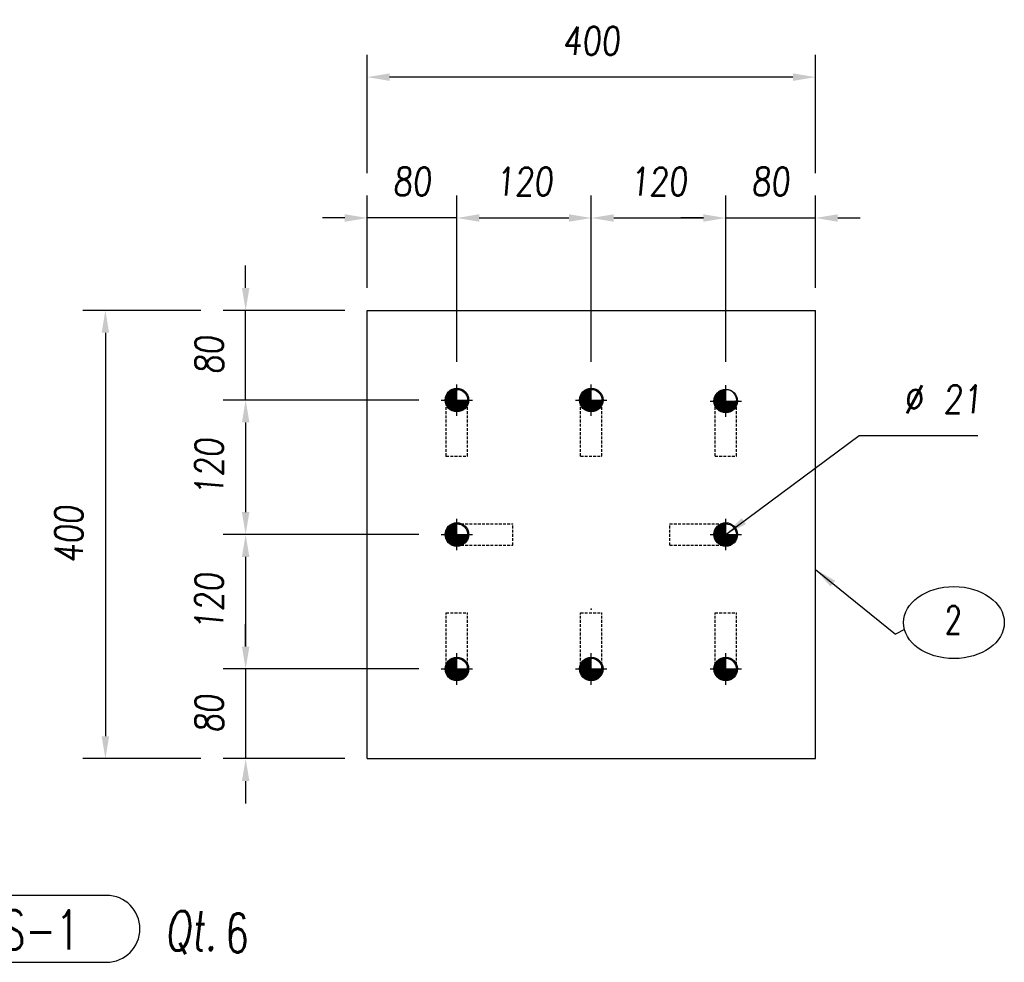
# Model space of a CAD drawing. Extents: x 238371 to 273404, y 87275 to 132019.
# Tile 4 of 10: x 266764 to 267643, y 92906 to 93747. Entities that reach past the tile are written whole.
import ezdxf
from ezdxf.enums import TextEntityAlignment as Align

# ---------------------------------------------------------------- set-up
doc = ezdxf.new("R2010")
doc.units = 0
doc.header["$LTSCALE"] = 10
doc.header["$MEASUREMENT"] = 0
doc.linetypes.add('DASHDOT', pattern=[1, 0.5, -0.25, 0, -0.25])
doc.linetypes.add('HIDDEN', pattern=[0.375, 0.25, -0.125])
doc.layers.get('0').update_dxf_attribs({"linetype": 'CONTINUOUS'})
doc.layers.get('Defpoints').update_dxf_attribs({"linetype": 'CONTINUOUS'})
for name, color, linetype in [('A', 2, 'DASHDOT'), ('COTAS', 7, 'CONTINUOUS'), ('FORI', 7, 'CONTINUOUS'), ('FORIR', 4, 'CONTINUOUS'), ('G', 3, 'CONTINUOUS'), ('MARK_QTA', 4, 'CONTINUOUS'), ('MARK_SLOT', 6, 'CONTINUOUS'), ('POS_BOX', 6, 'CONTINUOUS'), ('TR', 6, 'HIDDEN'), ('TXT1', 7, 'CONTINUOUS')]:
    doc.layers.add(name, color=color, linetype=linetype)
doc.styles.add('MARK', font='ROMANS', dxfattribs={"width": 0.7})
doc.styles.add('PADRAO MTL', font='txt.shx', dxfattribs={"width": 0.8, "oblique": 5})
doc.styles.add('POS', font='ROMANS', dxfattribs={"width": 0.7})
doc.styles.add('ROMANS', font='romans.shx')
doc.styles.get("Standard").update_dxf_attribs({"font": 'txt.shx', "width": 0.7, "oblique": 5})
doc.dimstyles.new('1-10', dxfattribs={"dimscale": 10, "dimtxt": 2.5, "dimasz": 2, "dimexe": 2, "dimexo": 2, "dimgap": 2, "dimtad": 1, "dimdec": 0, "dimdsep": 46, "dimtxsty": 'PADRAO MTL', "dimcen": 3, "dimclrd": 1, "dimclre": 1, "dimclrt": 7, "dimadec": 0, "dimazin": 0, "dimtfac": 1, "dimtdec": 0, "dimtmove": 0, "dimatfit": 3, "dimfxl": 1, "dimtfill": 1, "dimtolj": 1, "dimarcsym": 0})
doc.dimstyles.new('1-50', dxfattribs={"dimscale": 50, "dimtxt": 2.5, "dimasz": 2, "dimexe": 2, "dimexo": 2, "dimgap": 2, "dimtad": 1, "dimdec": 0, "dimdsep": 46, "dimtxsty": 'PADRAO MTL', "dimcen": 3, "dimclrd": 1, "dimclre": 1, "dimclrt": 7, "dimadec": 0, "dimazin": 0, "dimtfac": 1, "dimtdec": 0, "dimtmove": 0, "dimatfit": 3, "dimfxl": 1, "dimtfill": 1, "dimtolj": 1, "dimarcsym": 0})

# ---------------------------------------------------------------- blocks, each defined once
blk = doc.blocks.new('M20')
at = {"layer": 'FORI'}
for p, q in [((0, -7.47), (0, 7.47)), ((-7.47, 0), (7.47, 0))]:
    blk.add_line(p, q, dxfattribs=at)
at = {"layer": 'FORIR', "color": 0}
for p, q in [((0, -14), (0, 14)), ((-14, 0), (14, 0))]:
    blk.add_line(p, q, dxfattribs=at)
at = {"layer": 'FORIR', "const_width": 10.5}
for points in [[(0, 5.25, 0.414214), (-5.25, 0, 1)], [(-5.25, 0, 1), (5.25, 0, 1)]]:
    blk.add_lwpolyline(points, format="xyb", dxfattribs=at)
at = {"layer": 'FORIR', "color": 0}
blk.add_circle((0, 0), 10.5, dxfattribs=at)
at = {"layer": 'FORIR', "flags": 1}
blk.add_attdef('TOLE', (14.48, -10.41), '', height=5.26, dxfattribs=at)
blk = doc.blocks.new('p8_lam')
at = {"layer": 'POS_BOX'}
blk.add_line((0.786, 0.404), (0, 0), dxfattribs=at)
blk.add_ellipse((5.203, 1.021), major_axis=(-4.5, 0), ratio=0.714286, dxfattribs=at)
at = {"color": 8, "style": 'POS', "oblique": 7, "width": 0.7}
blk.add_attdef('POS_PEZ', text='', height=2.5, dxfattribs=at).set_placement((5.162, 0.006), align=Align.CENTER)
at = {"style": 'POS', "width": 0.7, "flags": 1}
for tag, p in [('QTA_PEZ', (0, -0.892)), ('MAR_PEZ', (0, -0.464)), ('SUN_LIS', (0, -1.809)), ('PUN_LIS', (0, -1.38)), ('COD_PEZ', (0, -2.699)), ('MCL_PEZ', (0, -2.271)), ('DIM_PRO', (0, -3.21))]:
    blk.add_attdef(tag, p, '', height=0.28, dxfattribs=at)
blk = doc.blocks.new('3D_INFOM')
blk.add_point((0, 0))
at = {"layer": 'FORIR', "flags": 1}
blk.add_attdef('MARK', (7.552, -4.31), '', height=5.259, dxfattribs=at)
blk = doc.blocks.new('m8_com')
at = {"layer": 'MARK_SLOT'}
blk.add_lwpolyline([(5.706, 6.722, 1), (5.706, 0.747), (21.475, 0.747, 1), (21.475, 6.722)], format="xyb", close=True, dxfattribs=at)
at = {"color": 8, "style": 'MARK', "oblique": 7, "width": 0.7}
blk.add_attdef('MAR_PEZ', text='', height=3.5, dxfattribs=at).set_placement((14.026, 3.647), align=Align.MIDDLE)
at = {"flags": 1}
for tag, p, style, width in [('TRA_PEZ', (2.807, 0.313), 'MARK', 0.7), ('DES_PEZ', (2.807, -0.116), 'ROMANS', 0.8), ('TIP_PEZ', (2.807, -0.972), 'MARK', 0.7), ('NOT_PEZ', (2.807, -0.544), 'MARK', 0.7), ('COS_PEZ', (2.807, -1.829), 'MARK', 0.7), ('ING_PEZ', (2.807, -1.401), 'MARK', 0.7)]:
    blk.add_attdef(tag, p, '', height=0.28, dxfattribs=dict(at, style=style, width=width))
at = {"layer": 'MARK_QTA', "color": 8, "style": 'MARK', "oblique": 7, "width": 0.7}
blk.add_text('Qt.', height=3.5, dxfattribs=at).set_placement((28.988, 3.397), align=Align.MIDDLE)
blk.add_attdef('QTA_PEZ', (32.084, 1.609), '', height=3.5, dxfattribs=at)
blk = doc.blocks.new('*D37')
at = {"layer": 'COTAS', "color": 1, "lineweight": -2, "transparency": 16777216}
for p, q in [((266965.61, 93507.62), (266965.61, 93527.62)), ((267054.12, 93487.62), (266945.61, 93487.62)), ((266965.61, 93407.62), (266965.61, 93487.62)), ((267120.12, 93407.62), (266945.61, 93407.62)), ((266965.61, 93387.62), (266965.61, 93367.62))]:
    blk.add_line(p, q, dxfattribs=at)
at = {"layer": 'COTAS', "color": 1, "transparency": 16777216}
for points in [[(266962.27, 93507.62), (266968.94, 93507.62), (266965.61, 93487.62)], [(266962.27, 93387.62), (266968.94, 93387.62), (266965.61, 93407.62)]]:
    blk.add_solid(points, dxfattribs=at)
at = {"layer": 'Defpoints', "color": 0, "transparency": 16777216}
for p in [(266965.61, 93487.62), (267074.12, 93487.62), (267140.12, 93407.62)]:
    blk.add_point(p, dxfattribs=at)
at = {"layer": 'COTAS', "color": 7, "transparency": 16777216, "insert": (266933.11, 93447.62), "char_height": 25, "attachment_point": 5, "rotation": 90, "style": 'PADRAO MTL', "bg_fill": 3, "box_fill_scale": 1.25, "bg_fill_color": 256, "bg_fill_true_color": 13158600, "bg_fill_transparency": 0}
blk.add_mtext('\\A1;80', dxfattribs=at)
blk = doc.blocks.new('*D38')
at = {"layer": 'COTAS', "color": 1, "lineweight": -2, "transparency": 16777216}
for p, q in [((267120.12, 93407.62), (266945.61, 93407.62)), ((266965.61, 93387.62), (266965.61, 93307.62)), ((267120.12, 93287.62), (266945.61, 93287.62))]:
    blk.add_line(p, q, dxfattribs=at)
at = {"layer": 'COTAS', "color": 1, "transparency": 16777216}
for points in [[(266962.27, 93387.62), (266968.94, 93387.62), (266965.61, 93407.62)], [(266962.27, 93307.62), (266968.94, 93307.62), (266965.61, 93287.62)]]:
    blk.add_solid(points, dxfattribs=at)
at = {"layer": 'Defpoints', "color": 0, "transparency": 16777216}
for p in [(267140.12, 93407.62), (266965.61, 93287.62), (267140.12, 93287.62)]:
    blk.add_point(p, dxfattribs=at)
at = {"layer": 'COTAS', "color": 7, "transparency": 16777216, "insert": (266933.11, 93347.62), "char_height": 25, "attachment_point": 5, "rotation": 90, "style": 'PADRAO MTL', "bg_fill": 3, "box_fill_scale": 1.25, "bg_fill_color": 256, "bg_fill_true_color": 13158600, "bg_fill_transparency": 0}
blk.add_mtext('\\A1;120', dxfattribs=at)
blk = doc.blocks.new('*D39')
at = {"layer": 'COTAS', "color": 1, "lineweight": -2, "transparency": 16777216}
for p, q in [((267120.12, 93287.62), (266945.61, 93287.62)), ((266965.61, 93267.62), (266965.61, 93187.62)), ((267120.12, 93167.62), (266945.61, 93167.62))]:
    blk.add_line(p, q, dxfattribs=at)
at = {"layer": 'COTAS', "color": 1, "transparency": 16777216}
for points in [[(266962.27, 93267.62), (266968.94, 93267.62), (266965.61, 93287.62)], [(266962.27, 93187.62), (266968.94, 93187.62), (266965.61, 93167.62)]]:
    blk.add_solid(points, dxfattribs=at)
at = {"layer": 'Defpoints', "color": 0, "transparency": 16777216}
for p in [(267140.12, 93287.62), (266965.61, 93167.62), (267140.12, 93167.62)]:
    blk.add_point(p, dxfattribs=at)
at = {"layer": 'COTAS', "color": 7, "transparency": 16777216, "insert": (266933.11, 93227.62), "char_height": 25, "attachment_point": 5, "rotation": 90, "style": 'PADRAO MTL', "bg_fill": 3, "box_fill_scale": 1.25, "bg_fill_color": 256, "bg_fill_true_color": 13158600, "bg_fill_transparency": 0}
blk.add_mtext('\\A1;120', dxfattribs=at)
blk = doc.blocks.new('*D40')
at = {"layer": 'COTAS', "color": 1, "lineweight": -2, "transparency": 16777216}
for p, q in [((266965.61, 93187.62), (266965.61, 93207.62)), ((267120.12, 93167.62), (266945.61, 93167.62)), ((266965.61, 93167.62), (266965.61, 93087.62)), ((267054.12, 93087.62), (266945.61, 93087.62)), ((266965.61, 93067.62), (266965.61, 93047.62))]:
    blk.add_line(p, q, dxfattribs=at)
at = {"layer": 'COTAS', "color": 1, "transparency": 16777216}
for points in [[(266962.27, 93187.62), (266968.94, 93187.62), (266965.61, 93167.62)], [(266962.27, 93067.62), (266968.94, 93067.62), (266965.61, 93087.62)]]:
    blk.add_solid(points, dxfattribs=at)
at = {"layer": 'Defpoints', "color": 0, "transparency": 16777216}
for p in [(267140.12, 93167.62), (266965.61, 93087.62), (267074.12, 93087.62)]:
    blk.add_point(p, dxfattribs=at)
at = {"layer": 'COTAS', "color": 7, "transparency": 16777216, "insert": (266933.11, 93127.62), "char_height": 25, "attachment_point": 5, "rotation": 90, "style": 'PADRAO MTL', "bg_fill": 3, "box_fill_scale": 1.25, "bg_fill_color": 256, "bg_fill_true_color": 13158600, "bg_fill_transparency": 0}
blk.add_mtext('\\A1;80', dxfattribs=at)
blk = doc.blocks.new('*D41')
at = {"layer": 'COTAS', "color": 1, "lineweight": -2, "transparency": 16777216}
for p, q in [((266925.61, 93487.62), (266820.42, 93487.62)), ((266840.42, 93467.62), (266840.42, 93107.62)), ((266925.61, 93087.62), (266820.42, 93087.62))]:
    blk.add_line(p, q, dxfattribs=at)
at = {"layer": 'COTAS', "color": 1, "transparency": 16777216}
for points in [[(266837.09, 93467.62), (266843.75, 93467.62), (266840.42, 93487.62)], [(266837.09, 93107.62), (266843.75, 93107.62), (266840.42, 93087.62)]]:
    blk.add_solid(points, dxfattribs=at)
at = {"layer": 'Defpoints', "color": 0, "transparency": 16777216}
for p in [(266945.61, 93487.62), (266840.42, 93087.62), (266945.61, 93087.62)]:
    blk.add_point(p, dxfattribs=at)
at = {"layer": 'COTAS', "color": 7, "transparency": 16777216, "insert": (266807.92, 93287.62), "char_height": 25, "attachment_point": 5, "rotation": 90, "style": 'PADRAO MTL', "bg_fill": 3, "box_fill_scale": 1.25, "bg_fill_color": 256, "bg_fill_true_color": 13158600, "bg_fill_transparency": 0}
blk.add_mtext('\\A1;400', dxfattribs=at)
blk = doc.blocks.new('*D42')
at = {"layer": 'COTAS', "color": 1, "lineweight": -2, "transparency": 16777216}
for p, q in [((267074.12, 93507.62), (267074.12, 93590.05)), ((267154.12, 93441.62), (267154.12, 93590.05)), ((267054.12, 93570.05), (267034.12, 93570.05)), ((267154.12, 93570.05), (267074.12, 93570.05)), ((267174.12, 93570.05), (267194.12, 93570.05))]:
    blk.add_line(p, q, dxfattribs=at)
at = {"layer": 'COTAS', "color": 1, "transparency": 16777216}
for points in [[(267054.12, 93573.39), (267054.12, 93566.72), (267074.12, 93570.05)], [(267174.12, 93573.39), (267174.12, 93566.72), (267154.12, 93570.05)]]:
    blk.add_solid(points, dxfattribs=at)
at = {"layer": 'Defpoints', "color": 0, "transparency": 16777216}
for p in [(267074.12, 93570.05), (267074.12, 93487.62), (267154.12, 93421.62)]:
    blk.add_point(p, dxfattribs=at)
at = {"layer": 'COTAS', "color": 7, "transparency": 16777216, "insert": (267114.12, 93602.55), "char_height": 25, "attachment_point": 5, "style": 'PADRAO MTL', "bg_fill": 3, "box_fill_scale": 1.25, "bg_fill_color": 256, "bg_fill_true_color": 13158600, "bg_fill_transparency": 0}
blk.add_mtext('\\A1;80', dxfattribs=at)
blk = doc.blocks.new('*D43')
at = {"layer": 'COTAS', "color": 1, "lineweight": -2, "transparency": 16777216}
for p, q in [((267154.12, 93441.62), (267154.12, 93590.05)), ((267274.12, 93441.62), (267274.12, 93590.05)), ((267174.12, 93570.05), (267254.12, 93570.05))]:
    blk.add_line(p, q, dxfattribs=at)
at = {"layer": 'COTAS', "color": 1, "transparency": 16777216}
for points in [[(267174.12, 93573.39), (267174.12, 93566.72), (267154.12, 93570.05)], [(267254.12, 93573.39), (267254.12, 93566.72), (267274.12, 93570.05)]]:
    blk.add_solid(points, dxfattribs=at)
at = {"layer": 'Defpoints', "color": 0, "transparency": 16777216}
for p in [(267274.12, 93570.05), (267154.12, 93421.62), (267274.12, 93421.62)]:
    blk.add_point(p, dxfattribs=at)
at = {"layer": 'COTAS', "color": 7, "transparency": 16777216, "insert": (267214.12, 93602.55), "char_height": 25, "attachment_point": 5, "style": 'PADRAO MTL', "bg_fill": 3, "box_fill_scale": 1.25, "bg_fill_color": 256, "bg_fill_true_color": 13158600, "bg_fill_transparency": 0}
blk.add_mtext('\\A1;120', dxfattribs=at)
blk = doc.blocks.new('*D44')
at = {"layer": 'COTAS', "color": 1, "lineweight": -2, "transparency": 16777216}
for p, q in [((267274.12, 93441.62), (267274.12, 93590.05)), ((267394.12, 93441.62), (267394.12, 93590.05)), ((267294.12, 93570.05), (267374.12, 93570.05))]:
    blk.add_line(p, q, dxfattribs=at)
at = {"layer": 'COTAS', "color": 1, "transparency": 16777216}
for points in [[(267294.12, 93573.39), (267294.12, 93566.72), (267274.12, 93570.05)], [(267374.12, 93573.39), (267374.12, 93566.72), (267394.12, 93570.05)]]:
    blk.add_solid(points, dxfattribs=at)
at = {"layer": 'Defpoints', "color": 0, "transparency": 16777216}
for p in [(267394.12, 93570.05), (267274.12, 93421.62), (267394.12, 93421.62)]:
    blk.add_point(p, dxfattribs=at)
at = {"layer": 'COTAS', "color": 7, "transparency": 16777216, "insert": (267334.12, 93602.55), "char_height": 25, "attachment_point": 5, "style": 'PADRAO MTL', "bg_fill": 3, "box_fill_scale": 1.25, "bg_fill_color": 256, "bg_fill_true_color": 13158600, "bg_fill_transparency": 0}
blk.add_mtext('\\A1;120', dxfattribs=at)
blk = doc.blocks.new('*D45')
at = {"layer": 'COTAS', "color": 1, "lineweight": -2, "transparency": 16777216}
for p, q in [((267394.12, 93441.62), (267394.12, 93590.05)), ((267474.12, 93507.62), (267474.12, 93590.05)), ((267374.12, 93570.05), (267354.12, 93570.05)), ((267394.12, 93570.05), (267474.12, 93570.05)), ((267494.12, 93570.05), (267514.12, 93570.05))]:
    blk.add_line(p, q, dxfattribs=at)
at = {"layer": 'COTAS', "color": 1, "transparency": 16777216}
for points in [[(267374.12, 93573.39), (267374.12, 93566.72), (267394.12, 93570.05)], [(267494.12, 93573.39), (267494.12, 93566.72), (267474.12, 93570.05)]]:
    blk.add_solid(points, dxfattribs=at)
at = {"layer": 'Defpoints', "color": 0, "transparency": 16777216}
for p in [(267474.12, 93570.05), (267474.12, 93487.62), (267394.12, 93421.62)]:
    blk.add_point(p, dxfattribs=at)
at = {"layer": 'COTAS', "color": 7, "transparency": 16777216, "insert": (267434.12, 93602.55), "char_height": 25, "attachment_point": 5, "style": 'PADRAO MTL', "bg_fill": 3, "box_fill_scale": 1.25, "bg_fill_color": 256, "bg_fill_true_color": 13158600, "bg_fill_transparency": 0}
blk.add_mtext('\\A1;80', dxfattribs=at)
blk = doc.blocks.new('*D46')
at = {"layer": 'COTAS', "color": 1, "lineweight": -2, "transparency": 16777216}
for p, q in [((267074.12, 93610.05), (267074.12, 93715.75)), ((267474.12, 93610.05), (267474.12, 93715.75)), ((267454.12, 93695.75), (267094.12, 93695.75))]:
    blk.add_line(p, q, dxfattribs=at)
at = {"layer": 'COTAS', "color": 1, "transparency": 16777216}
for points in [[(267094.12, 93699.08), (267094.12, 93692.41), (267074.12, 93695.75)], [(267454.12, 93699.08), (267454.12, 93692.41), (267474.12, 93695.75)]]:
    blk.add_solid(points, dxfattribs=at)
at = {"layer": 'Defpoints', "color": 0, "transparency": 16777216}
for p in [(267074.12, 93695.75), (267074.12, 93590.05), (267474.12, 93590.05)]:
    blk.add_point(p, dxfattribs=at)
at = {"layer": 'COTAS', "color": 7, "transparency": 16777216, "insert": (267274.12, 93728.25), "char_height": 25, "attachment_point": 5, "style": 'PADRAO MTL', "bg_fill": 3, "box_fill_scale": 1.25, "bg_fill_color": 256, "bg_fill_true_color": 13158600, "bg_fill_transparency": 0}
blk.add_mtext('\\A1;400', dxfattribs=at)

msp = doc.modelspace()

# ---------------------------------------------------------------- linework, layer by layer
at = {"layer": 'A'}
msp.add_point((267144.6, 93357.62), dxfattribs=at)
at = {"layer": 'G'}
for p, q in [((267074.12, 93487.62), (267474.12, 93487.62)), ((267074.12, 93087.62), (267074.12, 93487.62)), ((267474.12, 93087.62), (267474.12, 93487.62)), ((267144.78, 93409.47), (267145.32, 93411.26)), ((267145.32, 93411.26), (267146.2, 93412.91)), ((267146.2, 93412.91), (267147.39, 93414.35)), ((267147.39, 93414.35), (267148.83, 93415.54)), ((267148.83, 93415.54), (267150.48, 93416.42)), ((267150.48, 93416.42), (267152.27, 93416.96)), ((267152.27, 93416.96), (267154.12, 93417.14)), ((267154.12, 93417.14), (267155.98, 93416.96)), ((267155.98, 93416.96), (267157.77, 93416.42)), ((267157.77, 93416.42), (267159.42, 93415.54)), ((267159.42, 93415.54), (267160.86, 93414.35)), ((267160.86, 93414.35), (267162.04, 93412.91)), ((267162.04, 93412.91), (267162.92, 93411.26)), ((267162.92, 93411.26), (267163.47, 93409.47)), ((267264.78, 93409.47), (267265.32, 93411.26)), ((267265.32, 93411.26), (267266.2, 93412.91)), ((267266.2, 93412.91), (267267.39, 93414.35)), ((267267.39, 93414.35), (267268.83, 93415.54)), ((267268.83, 93415.54), (267270.48, 93416.42)), ((267270.48, 93416.42), (267272.27, 93416.96)), ((267272.27, 93416.96), (267274.12, 93417.14)), ((267274.12, 93417.14), (267275.98, 93416.96)), ((267275.98, 93416.96), (267277.77, 93416.42)), ((267277.77, 93416.42), (267279.42, 93415.54)), ((267279.42, 93415.54), (267280.86, 93414.35)), ((267280.86, 93414.35), (267282.04, 93412.91)), ((267282.04, 93412.91), (267282.92, 93411.26)), ((267282.92, 93411.26), (267283.47, 93409.47)), ((267384.78, 93409.47), (267385.32, 93411.26)), ((267385.32, 93411.26), (267386.2, 93412.91)), ((267386.2, 93412.91), (267387.39, 93414.35)), ((267387.39, 93414.35), (267388.83, 93415.54)), ((267388.83, 93415.54), (267390.48, 93416.42)), ((267390.48, 93416.42), (267392.27, 93416.96)), ((267392.27, 93416.96), (267394.12, 93417.14)), ((267394.12, 93417.14), (267395.98, 93416.96)), ((267395.98, 93416.96), (267397.77, 93416.42)), ((267397.77, 93416.42), (267399.42, 93415.54)), ((267399.42, 93415.54), (267400.86, 93414.35)), ((267400.86, 93414.35), (267402.04, 93412.91)), ((267402.04, 93412.91), (267402.92, 93411.26)), ((267402.92, 93411.26), (267403.47, 93409.47)), ((267144.6, 93407.62), (267144.78, 93409.47)), ((267144.6, 93407.62), (267144.78, 93405.76)), ((267144.78, 93405.76), (267145.32, 93403.97)), ((267145.32, 93403.97), (267146.2, 93402.32)), ((267146.2, 93402.32), (267147.39, 93400.88)), ((267160.86, 93400.88), (267162.04, 93402.32)), ((267162.04, 93402.32), (267162.92, 93403.97)), ((267162.92, 93403.97), (267163.47, 93405.76)), ((267163.47, 93409.47), (267163.65, 93407.62)), ((267163.47, 93405.76), (267163.65, 93407.62)), ((267264.6, 93407.62), (267264.78, 93409.47)), ((267264.6, 93407.62), (267264.78, 93405.76)), ((267264.78, 93405.76), (267265.32, 93403.97)), ((267265.32, 93403.97), (267266.2, 93402.32)), ((267266.2, 93402.32), (267267.39, 93400.88)), ((267280.86, 93400.88), (267282.04, 93402.32)), ((267282.04, 93402.32), (267282.92, 93403.97)), ((267282.92, 93403.97), (267283.47, 93405.76)), ((267283.47, 93409.47), (267283.65, 93407.62)), ((267283.47, 93405.76), (267283.65, 93407.62)), ((267384.6, 93407.62), (267384.78, 93409.47)), ((267384.6, 93407.62), (267384.78, 93405.76)), ((267384.78, 93405.76), (267385.32, 93403.97)), ((267385.32, 93403.97), (267386.2, 93402.32)), ((267386.2, 93402.32), (267387.39, 93400.88)), ((267400.86, 93400.88), (267402.04, 93402.32)), ((267402.04, 93402.32), (267402.92, 93403.97)), ((267402.92, 93403.97), (267403.47, 93405.76)), ((267403.47, 93409.47), (267403.65, 93407.62)), ((267403.47, 93405.76), (267403.65, 93407.62)), ((267147.39, 93400.88), (267148.83, 93399.7)), ((267148.83, 93399.7), (267150.48, 93398.82)), ((267150.48, 93398.82), (267152.27, 93398.27)), ((267152.27, 93398.27), (267154.12, 93398.09)), ((267154.12, 93398.09), (267155.98, 93398.27)), ((267155.98, 93398.27), (267157.77, 93398.82)), ((267157.77, 93398.82), (267159.42, 93399.7)), ((267159.42, 93399.7), (267160.86, 93400.88)), ((267267.39, 93400.88), (267268.83, 93399.7)), ((267268.83, 93399.7), (267270.48, 93398.82)), ((267270.48, 93398.82), (267272.27, 93398.27)), ((267272.27, 93398.27), (267274.12, 93398.09)), ((267274.12, 93398.09), (267275.98, 93398.27)), ((267275.98, 93398.27), (267277.77, 93398.82)), ((267277.77, 93398.82), (267279.42, 93399.7)), ((267279.42, 93399.7), (267280.86, 93400.88)), ((267387.39, 93400.88), (267388.83, 93399.7)), ((267388.83, 93399.7), (267390.48, 93398.82)), ((267390.48, 93398.82), (267392.27, 93398.27)), ((267392.27, 93398.27), (267394.12, 93398.09)), ((267394.12, 93398.09), (267395.98, 93398.27)), ((267395.98, 93398.27), (267397.77, 93398.82)), ((267397.77, 93398.82), (267399.42, 93399.7)), ((267399.42, 93399.7), (267400.86, 93400.88)), ((267148.83, 93295.54), (267150.48, 93296.42)), ((267150.48, 93296.42), (267152.27, 93296.96)), ((267152.27, 93296.96), (267154.12, 93297.14)), ((267154.12, 93297.14), (267155.98, 93296.96)), ((267155.98, 93296.96), (267157.77, 93296.42)), ((267157.77, 93296.42), (267159.42, 93295.54)), ((267388.83, 93295.54), (267390.48, 93296.42)), ((267390.48, 93296.42), (267392.27, 93296.96)), ((267392.27, 93296.96), (267394.12, 93297.14)), ((267394.12, 93297.14), (267395.98, 93296.96)), ((267395.98, 93296.96), (267397.77, 93296.42)), ((267397.77, 93296.42), (267399.42, 93295.54)), ((267144.6, 93287.62), (267144.78, 93289.47)), ((267144.6, 93287.62), (267144.78, 93285.76)), ((267144.78, 93289.47), (267145.32, 93291.26)), ((267145.32, 93291.26), (267146.2, 93292.91)), ((267146.2, 93292.91), (267147.39, 93294.35)), ((267147.39, 93294.35), (267148.83, 93295.54)), ((267159.42, 93295.54), (267160.86, 93294.35)), ((267160.86, 93294.35), (267162.04, 93292.91)), ((267162.04, 93292.91), (267162.92, 93291.26)), ((267162.92, 93291.26), (267163.47, 93289.47)), ((267163.47, 93289.47), (267163.65, 93287.62)), ((267163.47, 93285.76), (267163.65, 93287.62)), ((267384.6, 93287.62), (267384.78, 93289.47)), ((267384.6, 93287.62), (267384.78, 93285.76)), ((267384.78, 93289.47), (267385.32, 93291.26)), ((267385.32, 93291.26), (267386.2, 93292.91)), ((267386.2, 93292.91), (267387.39, 93294.35)), ((267387.39, 93294.35), (267388.83, 93295.54)), ((267399.42, 93295.54), (267400.86, 93294.35)), ((267400.86, 93294.35), (267402.04, 93292.91)), ((267402.04, 93292.91), (267402.92, 93291.26)), ((267402.92, 93291.26), (267403.47, 93289.47)), ((267403.47, 93289.47), (267403.65, 93287.62)), ((267403.47, 93285.76), (267403.65, 93287.62)), ((267144.78, 93285.76), (267145.32, 93283.97)), ((267145.32, 93283.97), (267146.2, 93282.32)), ((267146.2, 93282.32), (267147.39, 93280.88)), ((267147.39, 93280.88), (267148.83, 93279.7)), ((267148.83, 93279.7), (267150.48, 93278.82)), ((267150.48, 93278.82), (267152.27, 93278.27)), ((267152.27, 93278.27), (267154.12, 93278.09)), ((267154.12, 93278.09), (267155.98, 93278.27)), ((267155.98, 93278.27), (267157.77, 93278.82)), ((267157.77, 93278.82), (267159.42, 93279.7)), ((267159.42, 93279.7), (267160.86, 93280.88)), ((267160.86, 93280.88), (267162.04, 93282.32)), ((267162.04, 93282.32), (267162.92, 93283.97)), ((267162.92, 93283.97), (267163.47, 93285.76)), ((267384.78, 93285.76), (267385.32, 93283.97)), ((267385.32, 93283.97), (267386.2, 93282.32)), ((267386.2, 93282.32), (267387.39, 93280.88)), ((267387.39, 93280.88), (267388.83, 93279.7)), ((267388.83, 93279.7), (267390.48, 93278.82)), ((267390.48, 93278.82), (267392.27, 93278.27)), ((267392.27, 93278.27), (267394.12, 93278.09)), ((267394.12, 93278.09), (267395.98, 93278.27)), ((267395.98, 93278.27), (267397.77, 93278.82)), ((267397.77, 93278.82), (267399.42, 93279.7)), ((267399.42, 93279.7), (267400.86, 93280.88)), ((267400.86, 93280.88), (267402.04, 93282.32)), ((267402.04, 93282.32), (267402.92, 93283.97)), ((267402.92, 93283.97), (267403.47, 93285.76)), ((267145.32, 93171.26), (267146.2, 93172.91)), ((267146.2, 93172.91), (267147.39, 93174.35)), ((267147.39, 93174.35), (267148.83, 93175.54)), ((267148.83, 93175.54), (267150.48, 93176.42)), ((267150.48, 93176.42), (267152.27, 93176.96)), ((267152.27, 93176.96), (267154.12, 93177.14)), ((267154.12, 93177.14), (267155.98, 93176.96)), ((267155.98, 93176.96), (267157.77, 93176.42)), ((267157.77, 93176.42), (267159.42, 93175.54)), ((267159.42, 93175.54), (267160.86, 93174.35)), ((267160.86, 93174.35), (267162.04, 93172.91)), ((267162.04, 93172.91), (267162.92, 93171.26)), ((267265.32, 93171.26), (267266.2, 93172.91)), ((267266.2, 93172.91), (267267.39, 93174.35)), ((267267.39, 93174.35), (267268.83, 93175.54)), ((267268.83, 93175.54), (267270.48, 93176.42)), ((267270.48, 93176.42), (267272.27, 93176.96)), ((267272.27, 93176.96), (267274.12, 93177.14)), ((267274.12, 93177.14), (267275.98, 93176.96)), ((267275.98, 93176.96), (267277.77, 93176.42)), ((267277.77, 93176.42), (267279.42, 93175.54)), ((267279.42, 93175.54), (267280.86, 93174.35)), ((267280.86, 93174.35), (267282.04, 93172.91)), ((267282.04, 93172.91), (267282.92, 93171.26)), ((267385.32, 93171.26), (267386.2, 93172.91)), ((267386.2, 93172.91), (267387.39, 93174.35)), ((267387.39, 93174.35), (267388.83, 93175.54)), ((267388.83, 93175.54), (267390.48, 93176.42)), ((267390.48, 93176.42), (267392.27, 93176.96)), ((267392.27, 93176.96), (267394.12, 93177.14)), ((267394.12, 93177.14), (267395.98, 93176.96)), ((267395.98, 93176.96), (267397.77, 93176.42)), ((267397.77, 93176.42), (267399.42, 93175.54)), ((267399.42, 93175.54), (267400.86, 93174.35)), ((267400.86, 93174.35), (267402.04, 93172.91)), ((267402.04, 93172.91), (267402.92, 93171.26)), ((267144.6, 93167.62), (267144.78, 93169.47)), ((267144.6, 93167.62), (267144.78, 93165.76)), ((267144.78, 93169.47), (267145.32, 93171.26)), ((267144.78, 93165.76), (267145.32, 93163.97)), ((267145.32, 93163.97), (267146.2, 93162.32)), ((267162.04, 93162.32), (267162.92, 93163.97)), ((267162.92, 93171.26), (267163.47, 93169.47)), ((267162.92, 93163.97), (267163.47, 93165.76)), ((267163.47, 93169.47), (267163.65, 93167.62)), ((267163.47, 93165.76), (267163.65, 93167.62)), ((267264.6, 93167.62), (267264.78, 93169.47)), ((267264.6, 93167.62), (267264.78, 93165.76)), ((267264.78, 93169.47), (267265.32, 93171.26)), ((267264.78, 93165.76), (267265.32, 93163.97)), ((267265.32, 93163.97), (267266.2, 93162.32)), ((267282.04, 93162.32), (267282.92, 93163.97)), ((267282.92, 93171.26), (267283.47, 93169.47)), ((267282.92, 93163.97), (267283.47, 93165.76)), ((267283.47, 93169.47), (267283.65, 93167.62)), ((267283.47, 93165.76), (267283.65, 93167.62)), ((267384.6, 93167.62), (267384.78, 93169.47)), ((267384.6, 93167.62), (267384.78, 93165.76)), ((267384.78, 93169.47), (267385.32, 93171.26)), ((267384.78, 93165.76), (267385.32, 93163.97)), ((267385.32, 93163.97), (267386.2, 93162.32)), ((267402.04, 93162.32), (267402.92, 93163.97)), ((267402.92, 93171.26), (267403.47, 93169.47)), ((267402.92, 93163.97), (267403.47, 93165.76)), ((267403.47, 93169.47), (267403.65, 93167.62)), ((267403.47, 93165.76), (267403.65, 93167.62)), ((267146.2, 93162.32), (267147.39, 93160.88)), ((267147.39, 93160.88), (267148.83, 93159.7)), ((267148.83, 93159.7), (267150.48, 93158.82)), ((267150.48, 93158.82), (267152.27, 93158.27)), ((267152.27, 93158.27), (267154.12, 93158.09)), ((267154.12, 93158.09), (267155.98, 93158.27)), ((267155.98, 93158.27), (267157.77, 93158.82)), ((267157.77, 93158.82), (267159.42, 93159.7)), ((267159.42, 93159.7), (267160.86, 93160.88)), ((267160.86, 93160.88), (267162.04, 93162.32)), ((267266.2, 93162.32), (267267.39, 93160.88)), ((267267.39, 93160.88), (267268.83, 93159.7)), ((267268.83, 93159.7), (267270.48, 93158.82)), ((267270.48, 93158.82), (267272.27, 93158.27)), ((267272.27, 93158.27), (267274.12, 93158.09)), ((267274.12, 93158.09), (267275.98, 93158.27)), ((267275.98, 93158.27), (267277.77, 93158.82)), ((267277.77, 93158.82), (267279.42, 93159.7)), ((267279.42, 93159.7), (267280.86, 93160.88)), ((267280.86, 93160.88), (267282.04, 93162.32)), ((267386.2, 93162.32), (267387.39, 93160.88)), ((267387.39, 93160.88), (267388.83, 93159.7)), ((267388.83, 93159.7), (267390.48, 93158.82)), ((267390.48, 93158.82), (267392.27, 93158.27)), ((267392.27, 93158.27), (267394.12, 93158.09)), ((267394.12, 93158.09), (267395.98, 93158.27)), ((267395.98, 93158.27), (267397.77, 93158.82)), ((267397.77, 93158.82), (267399.42, 93159.7)), ((267399.42, 93159.7), (267400.86, 93160.88)), ((267400.86, 93160.88), (267402.04, 93162.32)), ((267074.12, 93087.62), (267474.12, 93087.62))]:
    msp.add_line(p, q, dxfattribs=at)
msp.add_point((267144.6, 93357.62), dxfattribs=at)
at = {"layer": 'TR'}
for p, q in [((267144.6, 93357.62), (267144.6, 93407.62)), ((267163.65, 93357.62), (267163.65, 93407.62)), ((267264.6, 93357.62), (267264.6, 93407.62)), ((267283.65, 93357.62), (267283.65, 93407.62)), ((267384.6, 93357.62), (267384.6, 93407.62)), ((267403.65, 93357.62), (267403.65, 93407.62)), ((267144.6, 93357.62), (267163.65, 93357.62)), ((267264.6, 93357.62), (267283.65, 93357.62)), ((267384.6, 93357.62), (267403.65, 93357.62)), ((267154.12, 93297.14), (267204.12, 93297.14)), ((267204.12, 93278.09), (267204.12, 93297.14)), ((267344.12, 93297.14), (267394.12, 93297.14)), ((267344.12, 93278.09), (267344.12, 93297.14)), ((267154.12, 93278.09), (267204.12, 93278.09)), ((267344.12, 93278.09), (267394.12, 93278.09)), ((267144.6, 93167.62), (267144.6, 93217.62)), ((267144.6, 93217.62), (267163.65, 93217.62)), ((267163.65, 93167.62), (267163.65, 93217.62)), ((267264.6, 93217.62), (267283.65, 93217.62)), ((267264.6, 93167.62), (267264.6, 93217.62)), ((267283.65, 93167.62), (267283.65, 93217.62)), ((267384.6, 93217.62), (267403.65, 93217.62)), ((267384.6, 93167.62), (267384.6, 93217.62)), ((267403.65, 93167.62), (267403.65, 93217.62))]:
    msp.add_line(p, q, dxfattribs=at)
msp.add_point((267144.6, 93357.62), dxfattribs=at)

# ---------------------------------------------------------------- block references
for p in [(267154.12, 93407.62), (267274.12, 93407.62), (267394.12, 93406.75), (267154.12, 93287.62), (267394.12, 93287.62), (267154.12, 93167.62), (267274.12, 93167.62), (267394.12, 93167.62)]:
    msp.add_blockref('M20', p)
ref = msp.add_blockref('p8_lam', (267545.72, 93198.81), dxfattribs=dict(xscale=10, yscale=10, zscale=10))
ref.add_attrib('POS_PEZ', '2', dxfattribs={"color": 8, "height": 25, "style": 'POS', "width": 0.7}).set_placement((267597.34, 93198.88), align=Align.CENTER)
at = {"xscale": 10, "yscale": 10, "zscale": 10}
msp.add_blockref('3D_INFOM', (267274.12, 93220.95), dxfattribs=at)
ref = msp.add_blockref('m8_com', (266626.6, 92898.43), dxfattribs=dict(xscale=10, yscale=10, zscale=10))
ref.add_attrib('MAR_PEZ', 'INS-1', dxfattribs={"color": 8, "height": 35, "style": 'MARK', "width": 0.7}).set_placement((266766.87, 92934.89), align=Align.MIDDLE)
ref.add_attrib('QTA_PEZ', '6', (266947.44, 92914.52), dxfattribs={"layer": 'MARK_QTA', "color": 8, "height": 35, "style": 'MARK', "width": 0.7})

# ---------------------------------------------------------------- texts
at = {"layer": 'FORI', "color": 7, "insert": (267553.17, 93396.01), "char_height": 25, "attachment_point": 7, "style": 'PADRAO MTL', "bg_fill": 3, "box_fill_scale": 1.25, "bg_fill_color": 256, "bg_fill_true_color": 13158600, "bg_fill_transparency": 0}
msp.add_mtext('\\A1;%%c 21', dxfattribs=at)

# ---------------------------------------------------------------- leaders
at = {"layer": 'FORI', "annotation_type": 0, "has_hookline": 1, "hookline_direction": 0, "text_width": 65.94}
msp.add_leader([(267394.12, 93287.62), (267513.17, 93376.01), (267533.17, 93376.01)], dimstyle='1-10', dxfattribs=at)
at = {"layer": 'TXT1'}
msp.add_leader([(267474.12, 93256.39), (267545.72, 93198.81)], dimstyle='1-50', override={"dimscale": 10}, dxfattribs=at)

# ---------------------------------------------------------------- next in the draw order: dimensions: what is measured, and where the dimension line sits
at = {"layer": 'COTAS'}
dim = msp.add_linear_dim(base=(266965.61, 93487.62), p1=(267140.12, 93407.62), p2=(267074.12, 93487.62), angle=90, dimstyle='1-10', dxfattribs=at)
dim.commit()
dim.dimension.update_dxf_attribs({"geometry": '*D37', "text_midpoint": (266933.11, 93447.62)})

# ---------------------------------------------------------------- next in the draw order: dimensions: what is measured, and where the dimension line sits
dim = msp.add_linear_dim(base=(267074.12, 93570.05), p1=(267154.12, 93421.62), p2=(267074.12, 93487.62), dimstyle='1-10', dxfattribs=at)
dim.commit()
dim.dimension.update_dxf_attribs({"geometry": '*D42', "text_midpoint": (267114.12, 93602.55)})
dim = msp.add_linear_dim(base=(266965.61, 93287.62), p1=(267140.12, 93407.62), p2=(267140.12, 93287.62), angle=90, dimstyle='1-10', dxfattribs=at)
dim.commit()
dim.dimension.update_dxf_attribs({"geometry": '*D38', "text_midpoint": (266933.11, 93347.62)})

# ---------------------------------------------------------------- next in the draw order: dimensions: what is measured, and where the dimension line sits
dim = msp.add_linear_dim(base=(267274.12, 93570.05), p1=(267154.12, 93421.62), p2=(267274.12, 93421.62), dimstyle='1-10', override={"dimtmove": 1}, dxfattribs=at)
dim.commit()
dim.dimension.update_dxf_attribs({"geometry": '*D43', "text_midpoint": (267214.12, 93602.55)})
dim = msp.add_linear_dim(base=(266965.61, 93167.62), p1=(267140.12, 93287.62), p2=(267140.12, 93167.62), angle=90, dimstyle='1-10', override={"dimtmove": 1}, dxfattribs=at)
dim.commit()
dim.dimension.update_dxf_attribs({"geometry": '*D39', "text_midpoint": (266933.11, 93227.62)})

# ---------------------------------------------------------------- next in the draw order: dimensions: what is measured, and where the dimension line sits
dim = msp.add_linear_dim(base=(267394.12, 93570.05), p1=(267274.12, 93421.62), p2=(267394.12, 93421.62), dimstyle='1-10', override={"dimtmove": 1}, dxfattribs=at)
dim.commit()
dim.dimension.update_dxf_attribs({"geometry": '*D44', "text_midpoint": (267334.12, 93602.55)})
dim = msp.add_linear_dim(base=(266965.61, 93087.62), p1=(267140.12, 93167.62), p2=(267074.12, 93087.62), angle=90, dimstyle='1-10', override={"dimtmove": 1}, dxfattribs=at)
dim.commit()
dim.dimension.update_dxf_attribs({"geometry": '*D40', "text_midpoint": (266933.11, 93127.62)})

# ---------------------------------------------------------------- next in the draw order: dimensions: what is measured, and where the dimension line sits
dim = msp.add_linear_dim(base=(267474.12, 93570.05), p1=(267394.12, 93421.62), p2=(267474.12, 93487.62), dimstyle='1-10', override={"dimtmove": 1}, dxfattribs=at)
dim.commit()
dim.dimension.update_dxf_attribs({"geometry": '*D45', "text_midpoint": (267434.12, 93602.55)})
dim = msp.add_linear_dim(base=(266840.42, 93087.62), p1=(266945.61, 93487.62), p2=(266945.61, 93087.62), angle=90, dimstyle='1-10', dxfattribs=at)
dim.commit()
dim.dimension.update_dxf_attribs({"geometry": '*D41', "text_midpoint": (266807.92, 93287.62)})

# ---------------------------------------------------------------- next in the draw order: dimensions: what is measured, and where the dimension line sits
dim = msp.add_linear_dim(base=(267074.12, 93695.75), p1=(267474.12, 93590.05), p2=(267074.12, 93590.05), dimstyle='1-10', dxfattribs=at)
dim.commit()
dim.dimension.update_dxf_attribs({"geometry": '*D46', "text_midpoint": (267274.12, 93728.25)})

doc.saveas('drawing.dxf')
